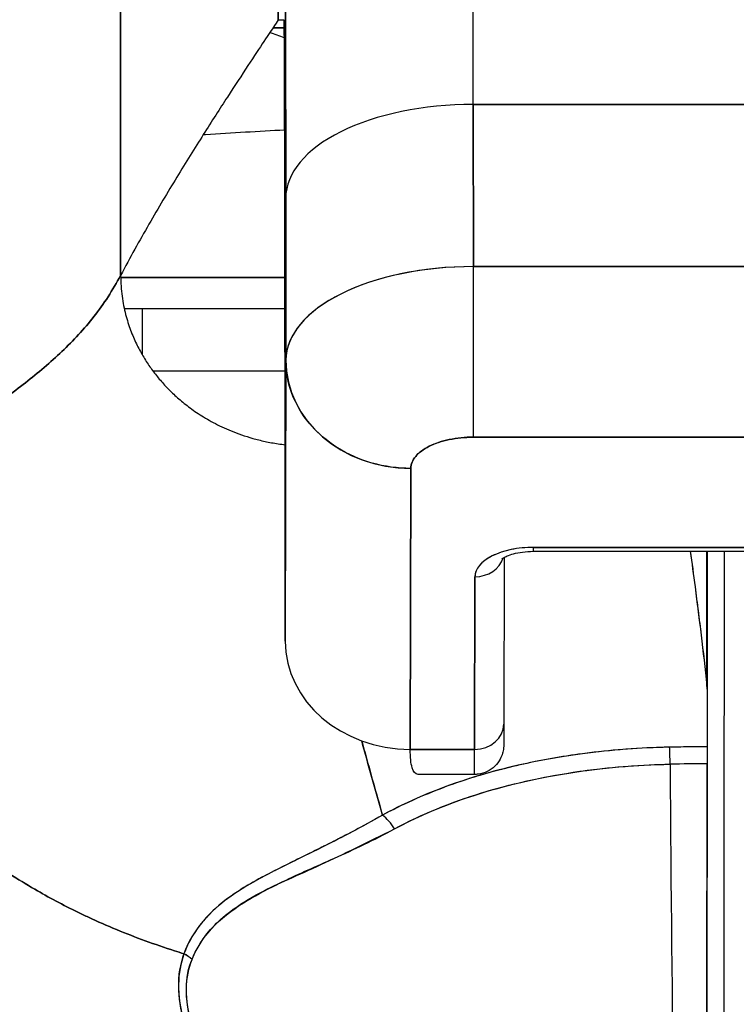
# Model space of a CAD drawing. Extents: x 784 to 1207, y 24 to 294.
# Tile 138 of 217: x 1034.363 to 1034.815, y 109.268 to 109.888. Entities that reach past the tile are written whole.
import ezdxf

# ---------------------------------------------------------------- set-up
doc = ezdxf.new("R2010")
doc.units = 0
doc.header["$LTSCALE"] = 4
doc.header["$MEASUREMENT"] = 0
doc.layers.get('0').update_dxf_attribs({"linetype": 'CONTINUOUS'})
doc.layers.get('DEFPOINTS').update_dxf_attribs({"linetype": 'CONTINUOUS'})
doc.styles.add('ROMANS', font='romans.shx')
doc.dimstyles.new('Default (ANSI)', dxfattribs={"dimscale": 20, "dimtxt": 0.07, "dimasz": 0.07, "dimexe": 0.125, "dimexo": 0.0625, "dimgap": 0.031496, "dimtad": 0, "dimtih": 1, "dimtoh": 1, "dimrnd": 1e-08, "dimzin": 0, "dimdsep": 46, "dimtxsty": 'ROMANS', "dimblk": 'Filled-1', "dimcen": 0.09, "dimdle": 0.393701, "dimclrd": 256, "dimclre": 256, "dimclrt": 256, "dimadec": 0, "dimazin": 0, "dimtfac": 0.928571, "dimtofl": 0, "dimtmove": 0, "dimatfit": 3, "dimfxl": 1, "dimtolj": 1, "dimtzin": 0, "dimlwd": -1, "dimlwe": -1, "dimarcsym": 0})

# ---------------------------------------------------------------- blocks, each defined once
blk = doc.blocks.new('Filled-1')
at = {"color": 0}
for p, q in [((0, 0), (-1, 0.17857)), ((-1, 0.17857), (-1, -0.17857)), ((-1, 0), (0, 0)), ((-1, -0.17857), (0, 0))]:
    blk.add_line(p, q, dxfattribs=at)
at = {"color": 0, "flags": 128}
blk.add_lwpolyline([(-1, -0.17857), (0, 0), (-1, 0.17857), (-1, -0.17857)], dxfattribs=at)
at = {"color": 0}
blk.add_solid([(-1, -0.17857), (0, 0), (-1, 0.17857), (-1, -0.17857)], dxfattribs=at)
blk = doc.blocks.new('*D19')
at = {"transparency": 16777216}
for p, q in [((1033.09995, 108.88735), (1033.09995, 115.33774)), ((1065.16245, 108.8561), (1065.16245, 115.33774)), ((1034.49995, 112.83774), (1044.71451, 112.83774)), ((1063.76245, 112.83774), (1053.54789, 112.83774))]:
    blk.add_line(p, q, dxfattribs=at)
at = {"layer": 'DEFPOINTS', "color": 0, "transparency": 16777216}
for p in [(1033.09995, 112.83774), (1033.09995, 107.63735), (1065.16245, 107.6061)]:
    blk.add_point(p, dxfattribs=at)
at = {"transparency": 16777216, "xscale": 1.400000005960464, "yscale": 1.400000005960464, "zscale": 1.400000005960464, "rotation": 180}
blk.add_blockref('Filled-1', (1033.09995, 112.83774), dxfattribs=at)
at = {"transparency": 16777216, "xscale": 1.400000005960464, "yscale": 1.400000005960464, "zscale": 1.400000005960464}
blk.add_blockref('Filled-1', (1065.16245, 112.83774), dxfattribs=at)
at = {"transparency": 16777216, "insert": (1049.1312, 112.83774), "char_height": 1.4, "attachment_point": 5, "style": 'ROMANS'}
blk.add_mtext('\\A1;\\fTahoma|b0|i0;\\H1.7500;(32.06)\\P\\fTahoma|b0|i0;\\H1.7500;(2 PL.)', dxfattribs=at)
blk = doc.blocks.new('*D20')
at = {"transparency": 16777216}
for p, q in [((1028.84995, 108.88735), (1028.84995, 115.33774)), ((1033.09995, 108.88735), (1033.09995, 115.33774)), ((1026.84995, 112.83774), (1024.84995, 112.83774)), ((1035.09995, 112.83774), (1037.09995, 112.83774))]:
    blk.add_line(p, q, dxfattribs=at)
at = {"layer": 'DEFPOINTS', "color": 0, "transparency": 16777216}
for p in [(1033.09995, 112.83774), (1028.84995, 107.63735), (1033.09995, 107.63735)]:
    blk.add_point(p, dxfattribs=at)
at = {"transparency": 16777216, "xscale": 2, "yscale": 2, "zscale": 2}
blk.add_blockref('Filled-1', (1028.84995, 112.83774), dxfattribs=at)
at = {"transparency": 16777216, "xscale": 2, "yscale": 2, "zscale": 2, "rotation": 180}
blk.add_blockref('Filled-1', (1033.09995, 112.83774), dxfattribs=at)
at = {"transparency": 16777216, "insert": (1021.17241, 112.83774), "char_height": 2, "attachment_point": 5, "style": 'ROMANS'}
blk.add_mtext('\\A1;4.25', dxfattribs=at)
blk = doc.blocks.new('*D22')
at = {"transparency": 16777216}
for p, q in [((996.78745, 108.8561), (996.78745, 123.13991)), ((1065.16245, 108.8561), (1065.16245, 123.13991)), ((998.18745, 120.63991), (1021.18133, 120.63991)), ((1063.76245, 120.63991), (1040.76857, 120.63991))]:
    blk.add_line(p, q, dxfattribs=at)
at = {"layer": 'DEFPOINTS', "color": 0, "transparency": 16777216}
for p in [(996.78745, 120.63991), (996.78745, 107.6061), (1065.16245, 107.6061)]:
    blk.add_point(p, dxfattribs=at)
at = {"transparency": 16777216, "xscale": 1.400000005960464, "yscale": 1.400000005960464, "zscale": 1.400000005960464, "rotation": 180}
blk.add_blockref('Filled-1', (996.78745, 120.63991), dxfattribs=at)
at = {"transparency": 16777216, "xscale": 1.400000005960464, "yscale": 1.400000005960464, "zscale": 1.400000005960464}
blk.add_blockref('Filled-1', (1065.16245, 120.63991), dxfattribs=at)
at = {"transparency": 16777216, "insert": (1030.97495, 120.63991), "char_height": 1.4, "attachment_point": 5, "style": 'ROMANS'}
blk.add_mtext('\\A1;\\fTahoma|b0|i0;\\H1.7500;(68.37)\\P\\fTahoma|b0|i0;\\H1.7500;OPENING WIDTH', dxfattribs=at)

msp = doc.modelspace()

# ---------------------------------------------------------------- linework, layer by layer
for p, q in [((1034.52583, 109.88825), (1034.52583, 110.24258)), ((1034.52583, 110.24258), (1034.52583, 109.88825)), ((1034.42646, 109.72726), (1034.42621, 110.15752)), ((1034.42621, 110.15752), (1034.42646, 109.72726)), ((1034.52952, 109.88825), (1034.52583, 109.88825)), ((1034.52255, 109.88344), (1034.52961, 109.88344)), ((1034.52961, 109.88344), (1034.52255, 109.88344)), ((1035.19997, 109.83508), (1034.64879, 109.83508)), ((1034.64879, 109.83508), (1035.19997, 109.83508)), ((1034.64886, 109.73279), (1034.64879, 109.83508)), ((1034.64879, 109.83508), (1034.64886, 109.73279)), ((1034.53055, 109.77603), (1034.53062, 109.67407)), ((1034.53062, 109.67407), (1034.53055, 109.77603)), ((1034.64886, 109.73279), (1035.20004, 109.73279)), ((1035.20005, 109.73279), (1034.64886, 109.73279)), ((1034.42647, 109.72596), (1034.53003, 109.72596)), ((1034.53003, 109.72596), (1034.42647, 109.72596)), ((1034.42874, 109.70627), (1034.53006, 109.70627)), ((1034.43994, 109.70627), (1034.43994, 109.67741)), ((1034.55024, 109.70627), (1034.55023, 109.70627)), ((1034.54309, 109.70009), (1034.54309, 109.70008)), ((1034.53023, 109.49657), (1034.53062, 109.6733)), ((1034.53062, 109.6733), (1034.53023, 109.49657)), ((1034.64883, 109.62523), (1035.20001, 109.62523)), ((1035.20001, 109.62523), (1034.64883, 109.62523)), ((1034.62148, 109.6197), (1034.62148, 109.6197)), ((1034.60902, 109.42838), (1034.60941, 109.60555)), ((1034.60941, 109.60555), (1034.60902, 109.42838)), ((1034.53023, 109.49657), (1034.53016, 109.59886)), ((1034.53016, 109.59886), (1034.53023, 109.49657)), ((1034.68685, 109.55327), (1034.87622, 109.55327)), ((1034.87623, 109.55575), (1034.68686, 109.55575)), ((1034.68686, 109.55575), (1034.87623, 109.55575)), ((1034.79614, 109.46845), (1034.79614, 109.55327)), ((1034.79614, 109.55327), (1034.79614, 109.46845)), ((1034.79626, 109.55327), (1034.79626, 109.46632)), ((1034.6683, 109.54946), (1034.66807, 109.44437)), ((1034.64981, 109.53724), (1034.64957, 109.42838)), ((1034.64957, 109.42838), (1034.64981, 109.53724)), ((1034.53023, 109.49657), (1034.53023, 109.49649)), ((1034.79626, 109.46628), (1034.79626, 109.46632)), ((1034.79626, 109.46632), (1034.79626, 109.46628)), ((1034.60902, 109.42838), (1034.64957, 109.42838)), ((1034.64957, 109.42838), (1034.60902, 109.42838)), ((1034.77705, 109.42982), (1034.77705, 109.42981)), ((1034.6495, 109.41256), (1034.61423, 109.41256)), ((1034.56275, 109.37138), (1034.56275, 109.37133)), ((1034.56275, 109.37133), (1034.56275, 109.37138)), ((1034.56275, 109.37133), (1034.56275, 109.37138)), ((1034.56275, 109.36043), (1034.56275, 109.36042)), ((1034.56275, 109.36042), (1034.56275, 109.36043)), ((1034.56275, 109.36042), (1034.56275, 109.36043)), ((1034.54309, 109.35166), (1034.54309, 109.35135))]:
    msp.add_line(p, q)
for centre, radius, start, end in [((1034.49855, 109.8047), 0.07874, 66.72166, 73.83489), ((1034.54303, 109.70627), 0.01969, 21.32844, 21.33586), ((1034.54306, 109.70627), 0.01969, 21.3689, 21.37632), ((1034.54306, 109.70627), 0.01969, 21.36891, 21.37633)]:
    msp.add_arc(centre, radius, start, end)
for centre, major_axis, ratio, start_param, end_param in [((1034.64763, 109.30947), (0, 1.05122), 0.001274, 5.235988, 6.283185), ((1034.64763, 109.30947), (0, 1.05122), 0.001274, 5.235988, 6.283185), ((1034.52952, 109.30947), (0, 0.93311), 0.001274, 5.235988, 6.283185), ((1034.64866, 109.77603), (-0.11811, -0.00009), 0.5, 4.710918, 6.281716), ((1034.64866, 109.77603), (-0.11811, -0.00009), 0.5, 4.710918, 6.281715), ((1034.64876, 109.67373), (-0.11814, -0.00008), 0.500024, 4.711147, 6.28152), ((1034.64873, 109.67374), (-0.11811, -0.00009), 0.5, 4.710918, 6.281715), ((1034.64878, 109.69343), (0, -0.07874), 0.001272, 0.523554, 2.094424), ((1034.64878, 109.69342), (0, 0.07874), 0.001274, 3.665191, 5.235988), ((1034.91646, 109.72591), (0.63976, -0.00006), 0.000044, 2.219389, 2.443303), ((1034.91647, 109.72592), (0.63977, -0.00005), 0.000026, 2.099686, 2.099692), ((1034.54303, 109.70627), (0, 0.01969), 0.621954, 4.886217, 4.886374), ((1034.60936, 109.67374), (-0.07874, 0.00017), 0.866025, 0.002547, 1.573343), ((1034.91646, 109.66685), (-0.58071, 0.00005), 0.000044, 5.44032, 5.654334), ((1034.64763, 109.30947), (0, 0.46067), 0.001273, 5.467569, 5.467587), ((1034.68682, 109.53724), (-0.03701, -0.00003), 0.5, 4.710918, 6.281715), ((1034.68685, 109.57177), (0, -0.0185), 0.001274, 0, 0.523599), ((1034.68685, 109.57177), (0, -0.0185), 0.001274, 0, 0.523599), ((1034.8081, 109.25833), (0, 0.98425), 0.001274, 1.266466, 1.56886), ((1034.6498, 109.55327), (0.0185, -0.00004), 0.866025, 4.714936, 6.021869), ((1034.6498, 109.55327), (0.0185, -0.00004), 0.866025, 4.714936, 6.021869), ((1034.60897, 109.49657), (-0.07874, 0.00017), 0.866025, 0.002547, 1.573343), ((1034.76499, 109.46485), (0.03113, 0.00378), 0.780144, 6.187339, 6.275964), ((1034.75491, 109.46452), (0.04128, 0.00334), 0.679534, 6.227017, 6.304105), ((1034.79722, 108.08516), (-0.00021, -1.68497), 0.001183, 3.751549, 3.788224), ((1034.79749, 108.08542), (0, -1.68466), 0.001274, 3.751547, 3.788229), ((1034.64956, 109.44441), (0.0185, -0.00004), 0.866025, 4.714936, 6.283185), ((1034.64956, 109.44441), (0.0185, -0.00004), 0.866025, 4.714936, 6.283185), ((1034.6495, 109.53067), (0, -0.11811), 0.001274, 0, 0.523581), ((1034.6495, 109.53067), (0, -0.11811), 0.001274, 0, 0.523599), ((1034.79546, 108.98472), (-0.73842, -0.00071), 0.602968, 4.710822, 4.742814), ((1034.77259, 109.41371), (-0.00038, 0.02008), 0.023974, 4.980557, 5.636236), ((1034.77259, 109.41371), (0.00038, -0.02008), 0.023973, 1.838882, 2.49452), ((1034.79621, 109.41394), (0, 0.02008), 0.001274, 0.64663, 1.302712), ((1034.79543, 108.97672), (0.74111, 0.0007), 0.597128, 1.569207, 1.600559), ((1034.79543, 108.97671), (0.74133, 0.00071), 0.596956, 1.56921, 1.600553), ((1034.7829, 109.56526), (0, 0.55118), 0.018727, 1.83929, 2.7281), ((1034.7829, 109.56526), (0, -0.55118), 0.018727, 4.980883, 5.869693), ((1034.79551, 109.56526), (0, -0.55118), 0.001274, 0.413203, 1.302712), ((1034.59155, 109.37142), (-0.00951, 0.01768), 0.498929, 4.831578, 5.461107), ((1034.59155, 109.37141), (0.00951, -0.01768), 0.498927, 1.689996, 2.319524), ((1034.45841, 109.28615), (0.01864, -0.00747), 0.769422, 1.132107, 1.449448), ((1034.45842, 109.28615), (-0.01863, 0.00747), 0.769401, 4.273908, 4.591303)]:
    msp.add_ellipse(centre, major_axis=major_axis, ratio=ratio, start_param=start_param, end_param=end_param)
for points, knots in [([(1034.52952, 110.24258), (1034.52959, 110.24256), (1034.52966, 110.23789), (1034.52973, 110.22849), (1034.52979, 110.21909), (1034.52986, 110.20497), (1034.52993, 110.18637), (1034.52999, 110.16778), (1034.53005, 110.14471), (1034.53011, 110.11755), (1034.53017, 110.09039), (1034.53023, 110.05912), (1034.53028, 110.0241), (1034.53034, 109.98908), (1034.53039, 109.9503), (1034.53043, 109.90883), (1034.53047, 109.86737), (1034.53051, 109.82322), (1034.53055, 109.77603)], [0, 0, 0, 0, 0.166667, 0.166667, 0.166667, 0.333333, 0.333333, 0.333333, 0.5, 0.5, 0.5, 0.666667, 0.666667, 0.666667, 0.833333, 0.833333, 0.833333, 1, 1, 1, 1]), ([(1034.52583, 109.88825), (1034.52579, 109.88825), (1034.52495, 109.88702), (1034.52341, 109.88472), (1034.52187, 109.88243), (1034.51963, 109.87907), (1034.51681, 109.87482), (1034.51399, 109.87056), (1034.51058, 109.86541), (1034.5067, 109.85951), (1034.50282, 109.8536), (1034.49846, 109.84694), (1034.49374, 109.83965), (1034.48901, 109.83237), (1034.48392, 109.82445), (1034.47857, 109.816), (1034.47322, 109.80755), (1034.46762, 109.79857), (1034.46187, 109.78913), (1034.45612, 109.77969), (1034.45022, 109.76979), (1034.44428, 109.75948), (1034.43834, 109.74916), (1034.43236, 109.73842), (1034.42646, 109.72726)], [0, 0, 0, 0, 0.125, 0.125, 0.125, 0.25, 0.25, 0.25, 0.375, 0.375, 0.375, 0.5, 0.5, 0.5, 0.625, 0.625, 0.625, 0.75, 0.75, 0.75, 0.875, 0.875, 0.875, 1, 1, 1, 1]), ([(1034.53016, 109.59886), (1034.53014, 109.62807), (1034.53011, 109.65541), (1034.53008, 109.68114), (1034.53006, 109.70686), (1034.53003, 109.73097), (1034.52999, 109.75272), (1034.52996, 109.77447), (1034.52993, 109.79387), (1034.52989, 109.81073), (1034.52985, 109.82759), (1034.52981, 109.84191), (1034.52977, 109.85344), (1034.52973, 109.86498), (1034.52969, 109.87373), (1034.52965, 109.87955), (1034.5296, 109.88537), (1034.52956, 109.88825), (1034.52952, 109.88825)], [0, 0, 0, 0, 0.166667, 0.166667, 0.166667, 0.333333, 0.333333, 0.333333, 0.5, 0.5, 0.5, 0.666667, 0.666667, 0.666667, 0.833333, 0.833333, 0.833333, 1, 1, 1, 1]), ([(1034.52987, 109.81883), (1034.51349, 109.81798), (1034.49682, 109.817), (1034.47997, 109.81589), (1034.47946, 109.81585), (1034.47895, 109.81582), (1034.47844, 109.81579)], [0.2758507, 0.2758507, 0.2758507, 0.2758507, 0.33333333, 0.33333333, 0.33333333, 0.33507899, 0.33507899, 0.33507899, 0.33507899]), ([(1034.42646, 109.72726), (1034.42147, 109.71784), (1034.41583, 109.70928), (1034.40964, 109.70135), (1034.40344, 109.69342), (1034.39668, 109.68613), (1034.38945, 109.67924), (1034.38223, 109.67235), (1034.37453, 109.66586), (1034.36646, 109.65957), (1034.35839, 109.65327), (1034.34994, 109.64716), (1034.34121, 109.64102), (1034.33248, 109.63489), (1034.32347, 109.62874), (1034.31426, 109.62238), (1034.30505, 109.61602), (1034.29565, 109.60944), (1034.28615, 109.60249), (1034.27665, 109.59553), (1034.26705, 109.58819), (1034.25744, 109.58032), (1034.24784, 109.57245), (1034.23822, 109.56405), (1034.22869, 109.55499)], [0, 0, 0, 0, 0.125, 0.125, 0.125, 0.25, 0.25, 0.25, 0.375, 0.375, 0.375, 0.5, 0.5, 0.5, 0.625, 0.625, 0.625, 0.75, 0.75, 0.75, 0.875001, 0.875001, 0.875001, 1, 1, 1, 1]), ([(1034.22869, 109.55499), (1034.23822, 109.56405), (1034.24783, 109.57245), (1034.25744, 109.58032), (1034.26704, 109.58819), (1034.27664, 109.59553), (1034.28615, 109.60248), (1034.29565, 109.60944), (1034.30505, 109.61601), (1034.31425, 109.62237), (1034.32346, 109.62874), (1034.33248, 109.63489), (1034.34121, 109.64102), (1034.34994, 109.64715), (1034.35839, 109.65327), (1034.36646, 109.65956), (1034.37453, 109.66586), (1034.38222, 109.67235), (1034.38945, 109.67924), (1034.39668, 109.68613), (1034.40344, 109.69342), (1034.40963, 109.70135), (1034.41583, 109.70928), (1034.42147, 109.71784), (1034.42646, 109.72726)], [0, 0, 0, 0, 0.124961, 0.124961, 0.124961, 0.249967, 0.249967, 0.249967, 0.374972, 0.374972, 0.374972, 0.499978, 0.499978, 0.499978, 0.624983, 0.624983, 0.624983, 0.749989, 0.749989, 0.749989, 0.874994, 0.874994, 0.874994, 1, 1, 1, 1]), ([(1034.42646, 109.72726), (1034.42646, 109.72257), (1034.42679, 109.71819), (1034.42735, 109.7141), (1034.4279, 109.71001), (1034.42869, 109.7062), (1034.42961, 109.70265), (1034.43053, 109.6991), (1034.43158, 109.69581), (1034.43272, 109.69274), (1034.43387, 109.68967), (1034.43511, 109.68681), (1034.4364, 109.68412), (1034.4377, 109.68143), (1034.43905, 109.67891), (1034.44046, 109.67651), (1034.44186, 109.67412), (1034.44333, 109.67186), (1034.44484, 109.66968), (1034.44636, 109.6675), (1034.44794, 109.66541), (1034.44959, 109.66337), (1034.45124, 109.66133), (1034.45298, 109.65935), (1034.45482, 109.65739), (1034.45665, 109.65543), (1034.4586, 109.65349), (1034.46069, 109.65157), (1034.46279, 109.64964), (1034.46503, 109.64773), (1034.46746, 109.64582), (1034.46868, 109.64486), (1034.46995, 109.6439), (1034.47127, 109.64295), (1034.47259, 109.64199), (1034.47397, 109.64104), (1034.47541, 109.64009), (1034.47685, 109.63914), (1034.47836, 109.6382), (1034.47993, 109.63726), (1034.48151, 109.63633), (1034.48315, 109.6354), (1034.48487, 109.63448), (1034.4866, 109.63356), (1034.4884, 109.63265), (1034.49028, 109.63175), (1034.49217, 109.63086), (1034.49414, 109.62999), (1034.4962, 109.62914), (1034.49827, 109.6283), (1034.50042, 109.62748), (1034.50268, 109.6267), (1034.50494, 109.62593), (1034.5073, 109.62518), (1034.50976, 109.62449), (1034.51223, 109.6238), (1034.5148, 109.62315), (1034.51749, 109.62257), (1034.52017, 109.62199), (1034.52297, 109.62148), (1034.52587, 109.62105), (1034.52727, 109.62085), (1034.52869, 109.62066), (1034.53014, 109.6205)], [0, 0, 0, 0, 0.0625, 0.0625, 0.0625, 0.125, 0.125, 0.125, 0.1875, 0.1875, 0.1875, 0.25, 0.25, 0.25, 0.3125, 0.3125, 0.3125, 0.375, 0.375, 0.375, 0.4375, 0.4375, 0.4375, 0.5, 0.5, 0.5, 0.5625, 0.5625, 0.5625, 0.625, 0.625, 0.625, 0.65625, 0.65625, 0.65625, 0.6875, 0.6875, 0.6875, 0.71875, 0.71875, 0.71875, 0.75, 0.75, 0.75, 0.78125, 0.78125, 0.78125, 0.8125, 0.8125, 0.8125, 0.84375, 0.84375, 0.84375, 0.875, 0.875, 0.875, 0.90625, 0.90625, 0.90625, 0.9375, 0.9375, 0.9375, 0.9525456, 0.9525456, 0.9525456, 0.9525456]), ([(1034.43405, 109.70627), (1034.4346, 109.70627), (1034.43512, 109.70627), (1034.43562, 109.70627), (1034.43563, 109.70627), (1034.43564, 109.70627), (1034.43564, 109.70627)], [0.5664779, 0.5664779, 0.5664779, 0.5664779, 0.6666667, 0.6666667, 0.6666667, 0.6683871, 0.6683871, 0.6683871, 0.6683871]), ([(1034.60941, 109.60555), (1034.60116, 109.60555), (1034.5929, 109.60668), (1034.58506, 109.60889), (1034.57721, 109.6111), (1034.56977, 109.61438), (1034.5631, 109.61858), (1034.55643, 109.62278), (1034.55052, 109.6279), (1034.54568, 109.63367), (1034.54083, 109.63945), (1034.53704, 109.64588), (1034.53449, 109.65267), (1034.53194, 109.65946), (1034.53063, 109.6666), (1034.53062, 109.67374)], [0, 0, 0, 0, 0.2, 0.2, 0.2, 0.4, 0.4, 0.4, 0.6, 0.6, 0.6, 0.8, 0.8, 0.8, 1, 1, 1, 1]), ([(1034.60941, 109.60555), (1034.60952, 109.60828), (1034.61052, 109.61078), (1034.61247, 109.61312), (1034.61443, 109.61546), (1034.61736, 109.61764), (1034.621, 109.61946), (1034.62465, 109.62128), (1034.62901, 109.62274), (1034.63369, 109.62372), (1034.63838, 109.62469), (1034.64338, 109.62518), (1034.64883, 109.62523)], [0, 0, 0, 0, 0.25, 0.25, 0.25, 0.5, 0.5, 0.5, 0.75, 0.75, 0.75, 1, 1, 1, 1]), ([(1034.64883, 109.62523), (1034.64361, 109.62523), (1034.63842, 109.6247), (1034.63367, 109.62371), (1034.62893, 109.62272), (1034.62462, 109.62127), (1034.62101, 109.61947), (1034.6174, 109.61766), (1034.61448, 109.61551), (1034.61248, 109.61313), (1034.61049, 109.61076), (1034.60942, 109.60816), (1034.60941, 109.60555)], [0, 0, 0, 0, 0.25, 0.25, 0.25, 0.5, 0.5, 0.5, 0.75, 0.75, 0.75, 1, 1, 1, 1]), ([(1034.22869, 109.55499), (1034.2287, 109.54765), (1034.22912, 109.54011), (1034.23, 109.53252), (1034.23093, 109.52453), (1034.23236, 109.51647), (1034.23428, 109.50848), (1034.23486, 109.50609), (1034.23548, 109.50371), (1034.23614, 109.50134), (1034.23783, 109.49527), (1034.23981, 109.48926), (1034.24205, 109.48332), (1034.24535, 109.47458), (1034.24923, 109.466), (1034.25369, 109.45759), (1034.25511, 109.4549), (1034.25659, 109.45224), (1034.25813, 109.44958), (1034.26162, 109.44358), (1034.2654, 109.43766), (1034.26946, 109.43184), (1034.2755, 109.4232), (1034.28216, 109.4148), (1034.28941, 109.40667), (1034.29079, 109.40512), (1034.29219, 109.40358), (1034.29361, 109.40206), (1034.29983, 109.39539), (1034.30644, 109.38891), (1034.31344, 109.38265), (1034.31777, 109.37877), (1034.32226, 109.37497), (1034.32688, 109.37125), (1034.33151, 109.36753), (1034.33628, 109.3639), (1034.34118, 109.36035), (1034.34612, 109.35679), (1034.35119, 109.35332), (1034.3564, 109.34994), (1034.36158, 109.34658), (1034.3669, 109.34332), (1034.37233, 109.34015), (1034.38109, 109.33505), (1034.39017, 109.33021), (1034.39954, 109.32565), (1034.40173, 109.32458), (1034.40393, 109.32354), (1034.40614, 109.3225), (1034.41194, 109.3198), (1034.41785, 109.31721), (1034.42384, 109.31473), (1034.4298, 109.31226), (1034.43584, 109.30991), (1034.44195, 109.30768), (1034.44802, 109.30546), (1034.45416, 109.30335), (1034.46035, 109.30137), (1034.46235, 109.30073), (1034.46436, 109.3001), (1034.46637, 109.29948)], [0, 0, 0, 0, 0.070424, 0.070424, 0.070424, 0.144534, 0.144534, 0.144534, 0.166667, 0.166667, 0.166667, 0.223343, 0.223343, 0.223343, 0.306734, 0.306734, 0.306734, 0.333333, 0.333333, 0.333333, 0.393545, 0.393545, 0.393545, 0.482972, 0.482972, 0.482972, 0.5, 0.5, 0.5, 0.574383, 0.574383, 0.574383, 0.620537, 0.620537, 0.620537, 0.666667, 0.666667, 0.666667, 0.713018, 0.713018, 0.713018, 0.759127, 0.759127, 0.759127, 0.833333, 0.833333, 0.833333, 0.850626, 0.850626, 0.850626, 0.895889, 0.895889, 0.895889, 0.940848, 0.940848, 0.940848, 0.985537, 0.985537, 0.985537, 1, 1, 1, 1]), ([(1034.46637, 109.29948), (1034.46436, 109.3001), (1034.46235, 109.30073), (1034.46035, 109.30137), (1034.45416, 109.30335), (1034.44802, 109.30546), (1034.44195, 109.30768), (1034.43584, 109.30991), (1034.4298, 109.31226), (1034.42384, 109.31473), (1034.41785, 109.31721), (1034.41194, 109.3198), (1034.40614, 109.3225), (1034.40392, 109.32354), (1034.40172, 109.32459), (1034.39953, 109.32565), (1034.39016, 109.33021), (1034.38108, 109.33506), (1034.37233, 109.34015), (1034.36144, 109.34649), (1034.35105, 109.35323), (1034.34122, 109.36032), (1034.33139, 109.36742), (1034.32212, 109.37488), (1034.31344, 109.38265), (1034.30645, 109.38891), (1034.29983, 109.39538), (1034.29362, 109.40205), (1034.29219, 109.40358), (1034.29079, 109.40512), (1034.28941, 109.40667), (1034.28216, 109.41479), (1034.2755, 109.42321), (1034.26946, 109.43184), (1034.2654, 109.43766), (1034.26162, 109.44358), (1034.25814, 109.44958), (1034.2566, 109.45223), (1034.25511, 109.4549), (1034.25369, 109.45759), (1034.24923, 109.46601), (1034.24536, 109.47458), (1034.24205, 109.48332), (1034.23982, 109.48924), (1034.23785, 109.49523), (1034.23615, 109.50128), (1034.23549, 109.50367), (1034.23486, 109.50607), (1034.23428, 109.50848), (1034.23236, 109.51646), (1034.23093, 109.52452), (1034.23, 109.53252), (1034.22912, 109.54011), (1034.2287, 109.54765), (1034.22869, 109.55499)], [0, 0, 0, 0, 0.014459, 0.014459, 0.014459, 0.059137, 0.059137, 0.059137, 0.104088, 0.104088, 0.104088, 0.149345, 0.149345, 0.149345, 0.166667, 0.166667, 0.166667, 0.24084, 0.24084, 0.24084, 0.33319, 0.33319, 0.33319, 0.425633, 0.425633, 0.425633, 0.5, 0.5, 0.5, 0.517058, 0.517058, 0.517058, 0.606462, 0.606462, 0.606462, 0.666667, 0.666667, 0.666667, 0.693307, 0.693307, 0.693307, 0.776791, 0.776791, 0.776791, 0.833333, 0.833333, 0.833333, 0.855634, 0.855634, 0.855634, 0.929684, 0.929684, 0.929684, 1, 1, 1, 1]), ([(1034.68686, 109.55575), (1034.6818, 109.55571), (1034.67714, 109.55526), (1034.67272, 109.55434), (1034.66831, 109.55343), (1034.66414, 109.55205), (1034.66068, 109.55032), (1034.65722, 109.54859), (1034.65447, 109.54651), (1034.65263, 109.54431), (1034.6508, 109.5421), (1034.64988, 109.53977), (1034.64981, 109.53724)], [0, 0, 0, 0, 0.25, 0.25, 0.25, 0.5, 0.5, 0.5, 0.75, 0.75, 0.75, 1, 1, 1, 1]), ([(1034.6668, 109.54844), (1034.6668, 109.54844), (1034.66682, 109.54846), (1034.66697, 109.5486), (1034.6673, 109.54886), (1034.66839, 109.54953), (1034.66919, 109.54995), (1034.67129, 109.55083), (1034.67264, 109.5513), (1034.67586, 109.55216), (1034.67776, 109.55254), (1034.68194, 109.55309), (1034.68423, 109.55325), (1034.68663, 109.55327), (1034.68674, 109.55327), (1034.68685, 109.55327)], [3.599602, 3.599602, 3.599602, 3.599602, 3.65329, 3.65329, 3.82764, 3.82764, 4.01362, 4.01362, 4.222064, 4.222064, 4.453587, 4.453587, 4.701654, 4.701654, 4.713492, 4.713492, 4.713492, 4.713492]), ([(1034.7856, 109.55327), (1034.7866, 109.54594), (1034.78761, 109.53845), (1034.78861, 109.53078), (1034.78929, 109.52562), (1034.78996, 109.52038), (1034.79063, 109.51506), (1034.79124, 109.51024), (1034.79184, 109.50536), (1034.79244, 109.50042), (1034.79369, 109.49003), (1034.79493, 109.47937), (1034.79614, 109.46845)], [0.0738382, 0.0738382, 0.0738382, 0.0738382, 0.3333333, 0.3333333, 0.3333333, 0.5081485, 0.5081485, 0.5081485, 0.6666667, 0.6666667, 0.6666667, 1, 1, 1, 1]), ([(1034.78561, 109.55327), (1034.78662, 109.54595), (1034.78762, 109.53846), (1034.78862, 109.53081), (1034.7899, 109.52097), (1034.79117, 109.51086), (1034.79242, 109.50047), (1034.79367, 109.49007), (1034.79491, 109.4794), (1034.79614, 109.46845)], [0.073882, 0.073882, 0.073882, 0.073882, 0.3333333, 0.3333333, 0.3333333, 0.6666667, 0.6666667, 0.6666667, 1, 1, 1, 1]), ([(1034.66807, 109.44437), (1034.66805, 109.43896), (1034.66804, 109.43505), (1034.66802, 109.43209), (1034.66802, 109.43155), (1034.66801, 109.4309), (1034.66801, 109.4308), (1034.66799, 109.43026), (1034.66798, 109.43018), (1034.66797, 109.42997), (1034.66796, 109.42983), (1034.66794, 109.42947), (1034.66792, 109.42925), (1034.66784, 109.42855), (1034.66776, 109.42801), (1034.66755, 109.42696), (1034.66743, 109.42645), (1034.66691, 109.42467), (1034.66641, 109.42343), (1034.66489, 109.42062), (1034.66373, 109.41909), (1034.66098, 109.41642), (1034.65933, 109.41526), (1034.65579, 109.41355), (1034.65386, 109.41297), (1034.65111, 109.41261), (1034.6503, 109.41256), (1034.6495, 109.41256)], [0, 0, 0, 0, 0.0823467, 0.0823467, 0.1118576, 0.1118576, 0.1247539, 0.1247539, 0.1265515, 0.1265515, 0.1286021, 0.1286021, 0.1306663, 0.1306663, 0.134814, 0.134814, 0.138887, 0.138887, 0.148968, 0.148968, 0.1632472, 0.1632472, 0.1782167, 0.1782167, 0.1931923, 0.1931923, 0.1993249, 0.1993249, 0.1993249, 0.1993249]), ([(1034.57844, 109.43374), (1034.57907, 109.43145), (1034.5797, 109.42916), (1034.58033, 109.42685), (1034.58391, 109.4139), (1034.58766, 109.40059), (1034.59154, 109.38693)], [0.8284856, 0.8284856, 0.8284856, 0.8284856, 0.8544, 0.8544, 0.8544, 1, 1, 1, 1]), ([(1034.77257, 109.42974), (1034.76981, 109.42968), (1034.76706, 109.4296), (1034.7643, 109.42951), (1034.74804, 109.42892), (1034.73197, 109.42755), (1034.71616, 109.4254), (1034.71327, 109.42501), (1034.71038, 109.42459), (1034.7075, 109.42414), (1034.69526, 109.42224), (1034.68317, 109.41986), (1034.67144, 109.417), (1034.66282, 109.4149), (1034.65439, 109.41254), (1034.64622, 109.40992), (1034.64076, 109.40817), (1034.63541, 109.40631), (1034.63015, 109.40433), (1034.61683, 109.39931), (1034.60412, 109.39353), (1034.59154, 109.38693)], [0, 0, 0, 0, 0.041691, 0.041691, 0.041691, 0.288189, 0.288189, 0.288189, 0.333333, 0.333333, 0.333333, 0.525455, 0.525455, 0.525455, 0.666667, 0.666667, 0.666667, 0.761007, 0.761007, 0.761007, 1, 1, 1, 1]), ([(1034.77257, 109.42974), (1034.754, 109.42937), (1034.73562, 109.42799), (1034.71773, 109.42562), (1034.7138, 109.42509), (1034.7099, 109.42453), (1034.70602, 109.42391), (1034.68638, 109.42079), (1034.66743, 109.41644), (1034.64964, 109.41098), (1034.64792, 109.41046), (1034.64621, 109.40992), (1034.64452, 109.40937), (1034.62526, 109.40315), (1034.60747, 109.3956), (1034.59154, 109.38693)], [0, 0, 0, 0, 0.27332, 0.27332, 0.27332, 0.333333, 0.333333, 0.333333, 0.637277, 0.637277, 0.637277, 0.666667, 0.666667, 0.666667, 1, 1, 1, 1]), ([(1034.61423, 109.41256), (1034.61414, 109.41256), (1034.61404, 109.41256), (1034.61395, 109.41257), (1034.61231, 109.41272), (1034.61109, 109.41416), (1034.61027, 109.41683), (1034.60945, 109.4195), (1034.60903, 109.4234), (1034.60902, 109.42838)], [0.6573939, 0.6573939, 0.6573939, 0.6573939, 0.6666667, 0.6666667, 0.6666667, 0.8333333, 0.8333333, 0.8333333, 0.9999881, 0.9999881, 0.9999881, 0.9999881]), ([(1034.79619, 109.42996), (1034.79453, 109.42996), (1034.79287, 109.42996), (1034.7912, 109.42995), (1034.78499, 109.42993), (1034.77878, 109.42985), (1034.77257, 109.42974)], [0, 0, 0, 0, 0.211211, 0.211211, 0.211211, 1, 1, 1, 1]), ([(1034.79619, 109.42996), (1034.79619, 109.42906), (1034.79619, 109.42807), (1034.79619, 109.42698), (1034.79619, 109.42588), (1034.79619, 109.4247), (1034.79619, 109.42341), (1034.79619, 109.42213), (1034.79619, 109.42074), (1034.79618, 109.41926)], [0, 0, 0, 0, 0.333333, 0.333333, 0.333333, 0.666667, 0.666667, 0.666667, 1, 1, 1, 1]), ([(1034.59918, 109.37823), (1034.61612, 109.38739), (1034.63495, 109.39506), (1034.65495, 109.40117), (1034.67569, 109.4075), (1034.69769, 109.41213), (1034.7203, 109.41511), (1034.73761, 109.41739), (1034.75527, 109.4187), (1034.77295, 109.41904)], [0, 0, 0, 0, 0.353142, 0.353142, 0.353142, 0.719555, 0.719555, 0.719555, 1, 1, 1, 1]), ([(1034.59918, 109.37823), (1034.61456, 109.38657), (1034.63152, 109.3937), (1034.64996, 109.3996), (1034.66839, 109.40551), (1034.68831, 109.4102), (1034.70897, 109.41347), (1034.72963, 109.41674), (1034.75103, 109.41858), (1034.77295, 109.41904)], [0, 0, 0, 0, 0.333333, 0.333333, 0.333333, 0.666667, 0.666667, 0.666667, 1, 1, 1, 1]), ([(1034.79618, 109.41926), (1034.79617, 109.38769), (1034.79616, 109.35735), (1034.79614, 109.32794), (1034.79612, 109.29853), (1034.7961, 109.27006), (1034.79608, 109.2434), (1034.79605, 109.21674), (1034.79603, 109.19188), (1034.796, 109.16907), (1034.79597, 109.14626), (1034.79593, 109.12549), (1034.7959, 109.10733), (1034.79586, 109.08916), (1034.79583, 109.07359), (1034.79579, 109.06044)], [0, 0, 0, 0, 0.2, 0.2, 0.2, 0.4, 0.4, 0.4, 0.6, 0.6, 0.6, 0.8, 0.8, 0.8, 1, 1, 1, 1]), ([(1034.59154, 109.38693), (1034.58746, 109.38459), (1034.58344, 109.38235), (1034.57949, 109.3802), (1034.57505, 109.37778), (1034.57069, 109.37548), (1034.56644, 109.37328), (1034.5624, 109.37119), (1034.55845, 109.36918), (1034.5546, 109.36725), (1034.55417, 109.36704), (1034.55375, 109.36683), (1034.55332, 109.36662), (1034.54867, 109.3643), (1034.54417, 109.36209), (1034.53983, 109.35995), (1034.53499, 109.35757), (1034.53036, 109.35529), (1034.52592, 109.35304), (1034.52488, 109.35252), (1034.52386, 109.352), (1034.52284, 109.35148), (1034.51883, 109.34943), (1034.51499, 109.3474), (1034.51134, 109.34536), (1034.50926, 109.34419), (1034.50724, 109.34303), (1034.50529, 109.34185), (1034.50244, 109.34013), (1034.49973, 109.3384), (1034.49716, 109.33662), (1034.49669, 109.33629), (1034.49621, 109.33596), (1034.49574, 109.33562), (1034.48908, 109.33087), (1034.48342, 109.32581), (1034.47864, 109.32023), (1034.47853, 109.3201), (1034.47842, 109.31998), (1034.47831, 109.31985), (1034.47313, 109.31372), (1034.46899, 109.30698), (1034.46637, 109.29948)], [0, 0, 0, 0, 0.062727, 0.062727, 0.062727, 0.133158, 0.133158, 0.133158, 0.2, 0.2, 0.2, 0.2074, 0.2074, 0.2074, 0.288525, 0.288525, 0.288525, 0.378924, 0.378924, 0.378924, 0.4, 0.4, 0.4, 0.483407, 0.483407, 0.483407, 0.530937, 0.530937, 0.530937, 0.6, 0.6, 0.6, 0.612912, 0.612912, 0.612912, 0.795849, 0.795849, 0.795849, 0.8, 0.8, 0.8, 1, 1, 1, 1]), ([(1034.59154, 109.38693), (1034.57878, 109.37952), (1034.56654, 109.37317), (1034.55511, 109.36748), (1034.55192, 109.36589), (1034.54879, 109.36436), (1034.54573, 109.36286), (1034.53777, 109.35896), (1034.5303, 109.35533), (1034.52332, 109.35177), (1034.51799, 109.34904), (1034.51294, 109.34635), (1034.50824, 109.3436), (1034.50392, 109.34108), (1034.49986, 109.33851), (1034.49611, 109.33585), (1034.49045, 109.33184), (1034.48549, 109.32761), (1034.48128, 109.32317), (1034.47946, 109.32125), (1034.47779, 109.31929), (1034.47626, 109.3173), (1034.47187, 109.31159), (1034.46863, 109.30559), (1034.46637, 109.29948)], [0, 0, 0, 0, 0.195442, 0.195442, 0.195442, 0.25, 0.25, 0.25, 0.391676, 0.391676, 0.391676, 0.5, 0.5, 0.5, 0.599609, 0.599609, 0.599609, 0.75, 0.75, 0.75, 0.814803, 0.814803, 0.814803, 1, 1, 1, 1]), ([(1034.47153, 109.29596), (1034.47396, 109.30209), (1034.47738, 109.30767), (1034.48159, 109.31273), (1034.48703, 109.31929), (1034.49377, 109.32498), (1034.50145, 109.33005), (1034.5078, 109.33426), (1034.51479, 109.33805), (1034.52217, 109.3418), (1034.52433, 109.34291), (1034.52654, 109.34399), (1034.52877, 109.34506), (1034.5391, 109.35001), (1034.55009, 109.35473), (1034.56136, 109.3598), (1034.57372, 109.36536), (1034.58644, 109.37135), (1034.59918, 109.37823)], [0, 0, 0, 0, 0.148428, 0.148428, 0.148428, 0.340764, 0.340764, 0.340764, 0.5, 0.5, 0.5, 0.546721, 0.546721, 0.546721, 0.762825, 0.762825, 0.762825, 1, 1, 1, 1]), ([(1034.47153, 109.29596), (1034.47476, 109.30409), (1034.47977, 109.31171), (1034.48691, 109.3187), (1034.49405, 109.32569), (1034.50333, 109.33206), (1034.51446, 109.33794), (1034.52559, 109.34381), (1034.53855, 109.34918), (1034.5527, 109.35571), (1034.56686, 109.36223), (1034.58221, 109.36991), (1034.59918, 109.37823)], [0, 0, 0, 0, 0.25, 0.25, 0.25, 0.5, 0.5, 0.5, 0.75, 0.75, 0.75, 1, 1, 1, 1]), ([(1034.46637, 109.29948), (1034.46384, 109.29313), (1034.4627, 109.28594), (1034.46292, 109.2778), (1034.46314, 109.26966), (1034.46471, 109.26056), (1034.46797, 109.25068), (1034.46812, 109.25024), (1034.46827, 109.2498), (1034.46842, 109.24936), (1034.47168, 109.23985), (1034.47649, 109.22963), (1034.4827, 109.219), (1034.48353, 109.21758), (1034.48438, 109.21615), (1034.48525, 109.21472), (1034.49058, 109.20602), (1034.49685, 109.19707), (1034.50409, 109.18801), (1034.505, 109.18687), (1034.50593, 109.18572), (1034.50688, 109.18457), (1034.50861, 109.18247), (1034.5104, 109.18036), (1034.51223, 109.17825), (1034.52063, 109.16859), (1034.53016, 109.15887), (1034.54077, 109.14929), (1034.54109, 109.14901), (1034.5414, 109.14872), (1034.54172, 109.14843), (1034.55084, 109.14026), (1034.56076, 109.13218), (1034.57173, 109.12423), (1034.57233, 109.1238), (1034.57293, 109.12337), (1034.57353, 109.12294), (1034.57726, 109.12026), (1034.58111, 109.1176), (1034.58509, 109.11496), (1034.59017, 109.11159), (1034.59546, 109.10824), (1034.6009, 109.10496), (1034.60975, 109.09962), (1034.619, 109.09447), (1034.62843, 109.08969), (1034.63238, 109.08769), (1034.63636, 109.08574), (1034.64036, 109.08388), (1034.64485, 109.08178), (1034.64935, 109.07978), (1034.65385, 109.07788), (1034.66877, 109.07156), (1034.68367, 109.06627), (1034.69771, 109.06181)], [0, 0, 0, 0, 0.125, 0.125, 0.125, 0.25, 0.25, 0.25, 0.255535, 0.255535, 0.255535, 0.375, 0.375, 0.375, 0.39094, 0.39094, 0.39094, 0.487767, 0.487767, 0.487767, 0.5, 0.5, 0.5, 0.522422, 0.522422, 0.522422, 0.625, 0.625, 0.625, 0.628055, 0.628055, 0.628055, 0.715688, 0.715688, 0.715688, 0.720466, 0.720466, 0.720466, 0.75, 0.75, 0.75, 0.787783, 0.787783, 0.787783, 0.849243, 0.849243, 0.849243, 0.875, 0.875, 0.875, 0.903965, 0.903965, 0.903965, 1, 1, 1, 1]), ([(1034.46637, 109.29948), (1034.46426, 109.29356), (1034.46307, 109.287), (1034.46295, 109.28004), (1034.46292, 109.27881), (1034.46294, 109.27756), (1034.46298, 109.27631), (1034.46322, 109.26911), (1034.46459, 109.26155), (1034.46708, 109.25346), (1034.46747, 109.25217), (1034.4679, 109.25087), (1034.46835, 109.24955), (1034.47087, 109.24225), (1034.47429, 109.23449), (1034.47856, 109.22644), (1034.47989, 109.22392), (1034.48131, 109.22137), (1034.48281, 109.2188), (1034.48617, 109.21305), (1034.48995, 109.20718), (1034.49415, 109.20123), (1034.49784, 109.19601), (1034.50184, 109.19074), (1034.50618, 109.18543), (1034.50832, 109.1828), (1034.51055, 109.18017), (1034.51285, 109.17754), (1034.52005, 109.16931), (1034.52805, 109.16104), (1034.53689, 109.15283), (1034.53749, 109.15229), (1034.53808, 109.15174), (1034.53868, 109.15119), (1034.54725, 109.14334), (1034.5566, 109.13555), (1034.56676, 109.12793), (1034.57133, 109.1245), (1034.57606, 109.12111), (1034.58096, 109.11775), (1034.58622, 109.11415), (1034.59168, 109.1106), (1034.59733, 109.10711), (1034.60627, 109.1016), (1034.61571, 109.09624), (1034.62568, 109.0911), (1034.62831, 109.08975), (1034.63097, 109.0884), (1034.63368, 109.08708), (1034.63955, 109.08421), (1034.6456, 109.08141), (1034.65183, 109.07871), (1034.65959, 109.07534), (1034.66762, 109.07213), (1034.67591, 109.0691), (1034.68299, 109.06652), (1034.69026, 109.06408), (1034.69771, 109.06181)], [0, 0, 0, 0, 0.106229, 0.106229, 0.106229, 0.125, 0.125, 0.125, 0.232823, 0.232823, 0.232823, 0.25, 0.25, 0.25, 0.345204, 0.345204, 0.345204, 0.375, 0.375, 0.375, 0.441581, 0.441581, 0.441581, 0.5, 0.5, 0.5, 0.528868, 0.528868, 0.528868, 0.618969, 0.618969, 0.618969, 0.625, 0.625, 0.625, 0.711204, 0.711204, 0.711204, 0.75, 0.75, 0.75, 0.791698, 0.791698, 0.791698, 0.857612, 0.857612, 0.857612, 0.875, 0.875, 0.875, 0.912763, 0.912763, 0.912763, 0.959824, 0.959824, 0.959824, 1, 1, 1, 1]), ([(1034.70173, 109.07174), (1034.69452, 109.07376), (1034.68735, 109.07597), (1034.68025, 109.07837), (1034.67224, 109.08107), (1034.66432, 109.08402), (1034.65649, 109.08719), (1034.64775, 109.09074), (1034.63912, 109.09457), (1034.63065, 109.09868), (1034.62556, 109.10116), (1034.62052, 109.10373), (1034.61553, 109.10641), (1034.61118, 109.10875), (1034.60688, 109.11116), (1034.60262, 109.11365), (1034.59222, 109.11973), (1034.58211, 109.12626), (1034.57235, 109.13322), (1034.56203, 109.14058), (1034.5521, 109.14842), (1034.54263, 109.15672), (1034.54172, 109.15752), (1034.54082, 109.15832), (1034.53993, 109.15912), (1034.53241, 109.16585), (1034.52524, 109.17286), (1034.51848, 109.18013), (1034.51173, 109.18741), (1034.50538, 109.19494), (1034.49955, 109.20269), (1034.49366, 109.21052), (1034.4883, 109.21857), (1034.4837, 109.22675), (1034.48361, 109.22691), (1034.48352, 109.22707), (1034.48343, 109.22724), (1034.47875, 109.23562), (1034.47479, 109.24414), (1034.47208, 109.25249), (1034.47082, 109.25636), (1034.46983, 109.2602), (1034.46914, 109.26394), (1034.46827, 109.26866), (1034.46785, 109.27327), (1034.46794, 109.27768), (1034.46807, 109.28428), (1034.46934, 109.29041), (1034.47153, 109.29596)], [0, 0, 0, 0, 0.060401, 0.060401, 0.060401, 0.128439, 0.128439, 0.128439, 0.204371, 0.204371, 0.204371, 0.25, 0.25, 0.25, 0.289854, 0.289854, 0.289854, 0.38726, 0.38726, 0.38726, 0.490155, 0.490155, 0.490155, 0.5, 0.5, 0.5, 0.582487, 0.582487, 0.582487, 0.665027, 0.665027, 0.665027, 0.748353, 0.748353, 0.748353, 0.75, 0.75, 0.75, 0.835339, 0.835339, 0.835339, 0.875, 0.875, 0.875, 0.925032, 0.925032, 0.925032, 1, 1, 1, 1]), ([(1034.70173, 109.07174), (1034.68828, 109.07546), (1034.67433, 109.0801), (1034.65966, 109.08593), (1034.64499, 109.09175), (1034.6296, 109.09878), (1034.61409, 109.10719), (1034.59857, 109.1156), (1034.58294, 109.12545), (1034.56911, 109.13551), (1034.55527, 109.14558), (1034.54318, 109.1558), (1034.53245, 109.16605), (1034.52173, 109.17629), (1034.51238, 109.18657), (1034.50429, 109.1967), (1034.4962, 109.20683), (1034.48937, 109.21682), (1034.4839, 109.2264), (1034.47843, 109.23599), (1034.47432, 109.24518), (1034.47169, 109.2537), (1034.46906, 109.26222), (1034.4679, 109.27008), (1034.46792, 109.27716), (1034.46793, 109.28423), (1034.4691, 109.29052), (1034.47153, 109.29596)], [0, 0, 0, 0, 0.111111, 0.111111, 0.111111, 0.222222, 0.222222, 0.222222, 0.333333, 0.333333, 0.333333, 0.444444, 0.444444, 0.444444, 0.555556, 0.555556, 0.555556, 0.666667, 0.666667, 0.666667, 0.777778, 0.777778, 0.777778, 0.888889, 0.888889, 0.888889, 1, 1, 1, 1])]:
    msp.add_open_spline(points, degree=3, knots=knots)
for points in [[(1034.59368, 109.72596), (1034.59368, 109.72596), (1034.59368, 109.72596), (1034.59368, 109.72596)], [(1034.56139, 109.71345), (1034.56139, 109.71344), (1034.56139, 109.71344), (1034.56139, 109.71344)], [(1034.42874, 109.70626), (1034.42917, 109.70626), (1034.42959, 109.70627), (1034.43001, 109.70627)], [(1034.55024, 109.70627), (1034.55024, 109.70627), (1034.55024, 109.70627), (1034.55024, 109.70627)], [(1034.59154, 109.38693), (1034.58697, 109.40302), (1034.58258, 109.41862), (1034.57844, 109.43374)], [(1034.74781, 109.4179), (1034.74781, 109.4179), (1034.74781, 109.41789), (1034.74781, 109.41789)]]:
    msp.add_open_spline(points, degree=3)

# ---------------------------------------------------------------- dimensions: what is measured, and where the dimension line sits
for base, p1, p2, text, picture, middle in [((996.7874514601, 120.6399118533), (1065.1624514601, 107.6060975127), (996.7874514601, 107.6060975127), '\\fTahoma|b0|i0;\\H1.7500;(<>)\\P\\fTahoma|b0|i0;\\H1.7500;OPENING WIDTH', '*D22', (1030.9749514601, 120.6399118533)), ((1033.09995, 112.83774), (1065.16245, 107.6061), (1033.09995, 107.63735), '\\fTahoma|b0|i0;\\H1.7500;(<>)\\P\\fTahoma|b0|i0;\\H1.7500;(2 PL.)', '*D19', (1049.1312, 112.83774))]:
    dim = msp.add_linear_dim(base=base, p1=p1, p2=p2, angle=180, text=text, dimstyle='Default (ANSI)', override={"dimgap": 0.031496, "dimtih": 0, "dimtoh": 0, "dimdec": 2, "dimtol": 0, "dimlim": 0, "dimtp": 0, "dimtm": 0, "dimtdec": 2, "dimatfit": 1})
    dim.commit()
    dim.dimension.update_dxf_attribs({"geometry": picture, "text_midpoint": middle, "dimtype": 160})
dim = msp.add_linear_dim(base=(1033.09995, 112.83774), p1=(1028.84995, 107.63735), p2=(1033.09995, 107.63735), angle=180, dimstyle='Default (ANSI)', override={"dimtxt": 0.1, "dimasz": 0.1, "dimgap": 0.031496, "dimtih": 0, "dimtoh": 0, "dimdec": 2, "dimtol": 0, "dimlim": 0, "dimtp": 0, "dimtm": 0, "dimtdec": 2, "dimatfit": 1})
dim.commit()
dim.dimension.update_dxf_attribs({"geometry": '*D20', "text_midpoint": (1021.17241, 112.83774), "dimtype": 160})

doc.saveas('drawing.dxf')
